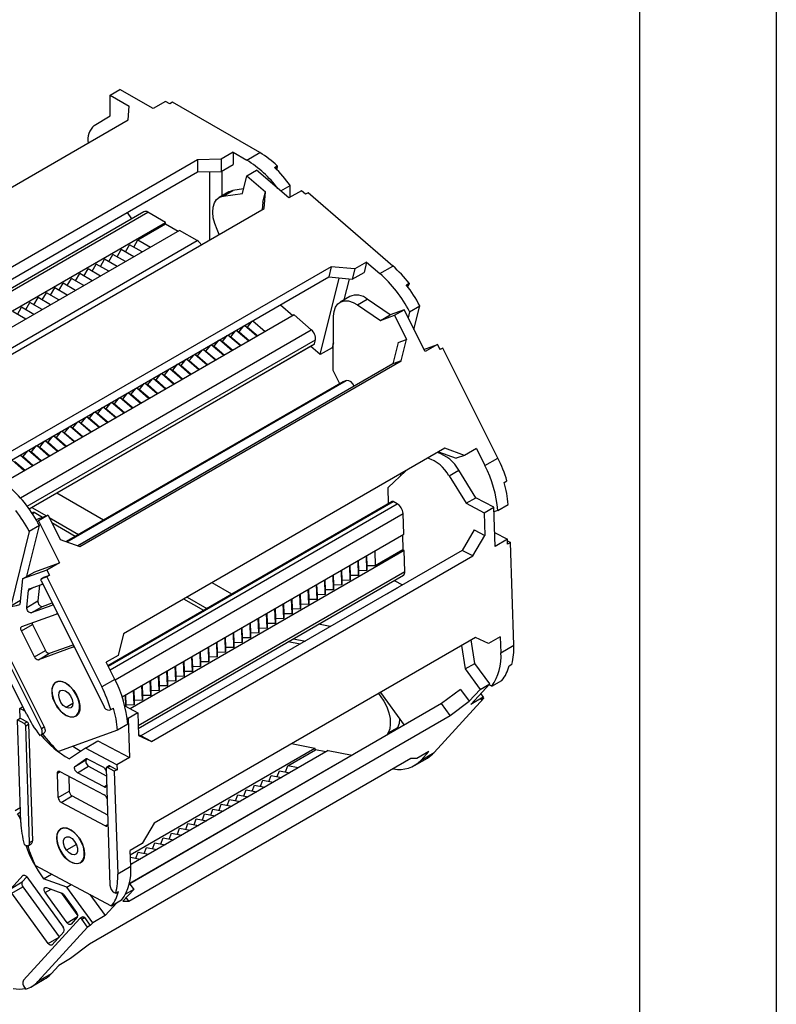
# Model space of a CAD drawing. Header units: millimetres. Extents: x 0 to 1537, y 0 to 1187.
# Tile 12 of 13: x 1344 to 1537, y 728 to 979. Entities that reach past the tile are written whole.
import ezdxf

# ---------------------------------------------------------------- set-up
doc = ezdxf.new("R2010")
doc.units = ezdxf.units.MM
doc.header["$LTSCALE"] = 5.5
doc.layers.add('TEXT', color=140, linetype='Continuous', lineweight=25)

msp = doc.modelspace()

# ---------------------------------------------------------------- linework, layer by layer
at = {"color": 7, "linetype": 'Continuous'}
msp.add_line((1536.71, 1187.46), (1536.71, 0.01), dxfattribs=at)
for p, q in [((1366.69, 959.63), (1369.16, 961.06)), ((1366.69, 959.63), (1371.57, 956.82)), ((1366.69, 954.33), (1366.69, 959.63)), ((1377.65, 956.17), (1369.16, 961.06)), ((1380.83, 958), (1377.65, 956.17)), ((1381.89, 957.39), (1380.83, 958)), ((1382.6, 957.8), (1381.89, 957.39)), ((1404.87, 944.94), (1382.6, 957.8)), ((1371.29, 953.31), (1371.57, 956.82)), ((1289.26, 905.96), (1371.29, 953.31)), ((1362.63, 951.83), (1366.69, 954.33)), ((1398.08, 945.02), (1395.04, 943.27)), ((1398.08, 945.02), (1401.55, 943.02)), ((1398.08, 945.02), (1398.08, 941.92)), ((1401.55, 943.02), (1404.87, 944.94)), ((1388.96, 943.1), (1306.94, 895.75)), ((1395.04, 943.27), (1388.96, 943.1)), ((1388.96, 943.1), (1388.96, 940)), ((1395.04, 943.27), (1395.04, 940.16)), ((1306.94, 892.65), (1388.96, 940)), ((1388.96, 940), (1395.04, 940.16)), ((1392.14, 922.71), (1392.14, 940.09)), ((1395.04, 940.16), (1398.08, 941.92)), ((1395.19, 940.24), (1395.19, 933.89)), ((1401.59, 939.05), (1404.06, 940.48)), ((1412.3, 933.36), (1404.06, 940.48)), ((1408.62, 941.17), (1409.33, 941.58)), ((1409.33, 941.14), (1408.9, 940.9)), ((1409.33, 941.58), (1409.33, 941.14)), ((1400.48, 934.54), (1401.59, 939.05)), ((1401.59, 939.05), (1406.32, 934.96)), ((1396.98, 934.93), (1394.51, 933.5)), ((1395.52, 933.84), (1397.99, 935.27)), ((1395.52, 933.84), (1400.48, 934.54)), ((1400.75, 935.66), (1397.99, 935.27)), ((1405.67, 932.32), (1406.32, 934.96)), ((1405.95, 930.68), (1406.32, 934.96)), ((1410.22, 935.15), (1412.65, 936.56)), ((1415.48, 935.19), (1412.3, 933.36)), ((1412.65, 933.56), (1412.65, 936.56)), ((1416.51, 934.3), (1415.48, 935.19)), ((1417.21, 934.71), (1416.51, 934.3)), ((1438.83, 916.01), (1417.21, 934.71)), ((1405.67, 932.32), (1405.51, 930.43)), ((1306.69, 889.56), (1376.31, 929.75)), ((1375.31, 929.85), (1306.75, 890.27)), ((1323.93, 883.33), (1405.95, 930.68)), ((1372.18, 928.04), (1371.11, 929.69)), ((1380.83, 927.14), (1376.31, 929.75)), ((1310.16, 886.34), (1380.83, 927.14)), ((1380.83, 926.73), (1380.83, 927.14)), ((1384.37, 925.1), (1315.98, 885.62)), ((1373.76, 922.65), (1380.83, 926.73)), ((1380.83, 926.73), (1384.01, 924.89)), ((1388.89, 922.48), (1384.37, 925.1)), ((1394.53, 924.09), (1393.96, 925.32)), ((1321.49, 883.58), (1388.89, 922.48)), ((1372.7, 920.81), (1373.76, 922.65)), ((1373.76, 922.65), (1376.94, 920.81)), ((1368.46, 918.36), (1369.52, 920.2)), ((1372.7, 918.36), (1369.52, 920.2)), ((1370.58, 919.59), (1371.64, 921.42)), ((1374.82, 919.59), (1371.64, 921.42)), ((1364.21, 915.91), (1365.27, 917.75)), ((1368.46, 915.91), (1365.27, 917.75)), ((1366.34, 917.14), (1367.4, 918.97)), ((1370.58, 917.14), (1367.4, 918.97)), ((1432.14, 917), (1429.1, 915.25)), ((1432.14, 917), (1431.49, 914.37)), ((1432.14, 917), (1435.5, 914.09)), ((1423.11, 915.84), (1341.08, 868.49)), ((1359.97, 913.46), (1361.03, 915.3)), ((1364.21, 913.46), (1361.03, 915.3)), ((1362.09, 914.69), (1363.15, 916.52)), ((1366.34, 914.69), (1363.15, 916.52)), ((1423.11, 915.84), (1422.46, 913.21)), ((1429.1, 915.25), (1423.11, 915.84)), ((1429.1, 915.25), (1428.45, 912.61)), ((1428.45, 912.61), (1431.49, 914.37)), ((1435.5, 914.09), (1438.83, 916.01)), ((1340.88, 866.11), (1422.46, 913.21)), ((1355.73, 911.01), (1356.79, 912.85)), ((1359.97, 911.01), (1356.79, 912.85)), ((1357.85, 912.24), (1358.91, 914.08)), ((1362.09, 912.24), (1358.91, 914.08)), ((1420.3, 893.41), (1425.12, 912.94)), ((1422.46, 913.21), (1428.45, 912.61)), ((1427.66, 912.69), (1426.35, 907.36)), ((1351.49, 908.56), (1352.55, 910.4)), ((1355.73, 908.56), (1352.55, 910.4)), ((1353.61, 909.79), (1354.67, 911.63)), ((1357.85, 909.79), (1354.67, 911.63)), ((1442.28, 911.19), (1442.98, 911.6)), ((1442.89, 911.23), (1442.45, 910.97)), ((1442.58, 910.8), (1442.61, 910.82)), ((1442.98, 911.6), (1442.89, 911.23)), ((1347.24, 906.12), (1348.3, 907.95)), ((1351.49, 906.12), (1348.3, 907.95)), ((1349.37, 907.34), (1350.43, 909.18)), ((1353.61, 907.34), (1350.43, 909.18)), ((1427.83, 908.21), (1425.35, 906.79)), ((1429.84, 906.08), (1432.31, 907.51)), ((1438.13, 903.57), (1432.31, 907.51)), ((1343, 903.67), (1344.06, 905.5)), ((1347.24, 903.67), (1344.06, 905.5)), ((1345.12, 904.89), (1346.18, 906.73)), ((1349.36, 904.89), (1346.18, 906.73)), ((1410.18, 906.12), (1413.35, 903.38)), ((1429.84, 906.08), (1435.66, 902.14)), ((1441.7, 904.86), (1438.13, 903.57)), ((1439.22, 903.43), (1441.7, 904.86)), ((1447.05, 894.17), (1441.7, 904.86)), ((1443.09, 904.36), (1442.72, 902.83)), ((1443.09, 904.36), (1445.71, 905.87)), ((1444.22, 899.83), (1445.71, 905.87)), ((1413.64, 903.54), (1339.6, 860.8)), ((1345.12, 902.44), (1341.94, 904.28)), ((1401.74, 900.43), (1402.95, 901.95)), ((1403.11, 902.04), (1406.28, 899.29)), ((1418.03, 899.74), (1413.64, 903.54)), ((1423.59, 889.35), (1423.69, 903.18)), ((1435.66, 902.14), (1438.13, 903.57)), ((1435.66, 902.14), (1439.22, 903.43)), ((1439.22, 903.43), (1442.3, 897.28)), ((1343.76, 856.87), (1418.03, 899.74)), ((1397.5, 897.98), (1398.7, 899.5)), ((1402.04, 896.84), (1398.86, 899.59)), ((1398.88, 899.6), (1399.62, 899.21)), ((1399.62, 899.21), (1400.83, 900.72)), ((1404.16, 898.07), (1400.99, 900.81)), ((1401, 900.82), (1401.74, 900.43)), ((1401.74, 900.43), (1404.34, 898.18)), ((1345.52, 854.72), (1419.06, 897.17)), ((1393.25, 895.53), (1394.46, 897.05)), ((1397.79, 894.39), (1394.62, 897.14)), ((1394.64, 897.15), (1395.37, 896.76)), ((1395.37, 896.76), (1396.58, 898.27)), ((1399.92, 895.62), (1396.74, 898.37)), ((1396.76, 898.37), (1397.5, 897.98)), ((1397.5, 897.98), (1400.1, 895.73)), ((1399.62, 899.21), (1402.22, 896.95)), ((1418.81, 896.13), (1419.06, 897.17)), ((1440.22, 896.53), (1442.3, 897.28)), ((1440.95, 891.79), (1442.3, 897.28)), ((1345.98, 854.09), (1418.81, 896.13)), ((1346.03, 854.03), (1418.71, 895.99)), ((1389.01, 893.08), (1390.22, 894.6)), ((1393.55, 891.95), (1390.38, 894.69)), ((1390.39, 894.7), (1391.13, 894.31)), ((1391.13, 894.31), (1392.34, 895.82)), ((1391.13, 894.31), (1393.74, 892.05)), ((1395.67, 893.17), (1392.5, 895.92)), ((1392.52, 895.92), (1393.25, 895.53)), ((1393.25, 895.53), (1395.86, 893.28)), ((1395.37, 896.76), (1397.98, 894.5)), ((1420.3, 893.41), (1417.87, 895.51)), ((1423.34, 895.16), (1420.3, 893.41)), ((1423.65, 896.4), (1423.34, 895.16)), ((1423.63, 894.91), (1423.34, 895.16)), ((1440.22, 896.53), (1438.87, 891.04)), ((1446.76, 894.75), (1450.24, 896.01)), ((1450.24, 896.01), (1447.05, 894.17)), ((1450.9, 894.67), (1450.24, 896.01)), ((1450.84, 894.8), (1451.61, 895.08)), ((1451.61, 895.08), (1450.9, 894.67)), ((1465.67, 867.01), (1451.61, 895.08)), ((1358.93, 844.44), (1440.95, 891.79)), ((1384.77, 890.63), (1385.98, 892.15)), ((1389.31, 889.5), (1386.14, 892.24)), ((1386.15, 892.25), (1386.89, 891.86)), ((1386.89, 891.86), (1388.1, 893.37)), ((1386.89, 891.86), (1389.5, 889.6)), ((1391.43, 890.72), (1388.26, 893.47)), ((1388.27, 893.48), (1389.01, 893.08)), ((1389.01, 893.08), (1391.62, 890.83)), ((1440.95, 891.79), (1438.87, 891.04)), ((1438.87, 891.04), (1358.45, 844.62)), ((1380.53, 888.18), (1381.73, 889.7)), ((1385.07, 887.05), (1381.89, 889.79)), ((1381.91, 889.8), (1382.65, 889.41)), ((1382.65, 889.41), (1383.86, 890.93)), ((1382.65, 889.41), (1385.25, 887.15)), ((1387.19, 888.27), (1384.01, 891.02)), ((1384.03, 891.03), (1384.77, 890.63)), ((1384.77, 890.63), (1387.37, 888.38)), ((1425.28, 885.99), (1423.59, 889.35)), ((1355.66, 845.62), (1426.96, 886.78)), ((1376.28, 885.74), (1377.49, 887.25)), ((1380.82, 884.6), (1377.65, 887.34)), ((1377.67, 887.35), (1378.4, 886.96)), ((1378.4, 886.96), (1379.61, 888.48)), ((1378.4, 886.96), (1381.01, 884.71)), ((1382.95, 885.82), (1379.77, 888.57)), ((1379.79, 888.58), (1380.53, 888.18)), ((1380.53, 888.18), (1383.13, 885.93)), ((1426.96, 886.78), (1426.13, 886.48)), ((1355.47, 845.69), (1426.13, 886.48)), ((1426.11, 886.47), (1355.47, 845.69)), ((1358.36, 844.65), (1428.95, 885.4)), ((1372.04, 883.29), (1373.25, 884.8)), ((1376.58, 882.15), (1373.41, 884.89)), ((1373.42, 884.9), (1374.16, 884.51)), ((1374.16, 884.51), (1375.37, 886.03)), ((1374.16, 884.51), (1376.77, 882.26)), ((1378.7, 883.37), (1375.53, 886.12)), ((1375.54, 886.13), (1376.28, 885.74)), ((1376.28, 885.74), (1378.89, 883.48)), ((1426.13, 886.48), (1426.11, 886.47)), ((1428.98, 885.33), (1428.95, 885.4)), ((1367.8, 880.84), (1369.01, 882.35)), ((1372.34, 879.7), (1369.17, 882.45)), ((1369.18, 882.45), (1369.92, 882.06)), ((1369.92, 882.06), (1371.13, 883.58)), ((1369.92, 882.06), (1372.52, 879.81)), ((1374.46, 880.92), (1371.29, 883.67)), ((1371.3, 883.68), (1372.04, 883.29)), ((1372.04, 883.29), (1374.65, 881.03)), ((1363.55, 878.39), (1364.76, 879.9)), ((1368.1, 877.25), (1364.92, 880)), ((1364.94, 880), (1365.68, 879.61)), ((1365.68, 879.61), (1366.88, 881.13)), ((1365.68, 879.61), (1368.28, 877.36)), ((1370.22, 878.48), (1367.04, 881.22)), ((1367.06, 881.23), (1367.8, 880.84)), ((1367.8, 880.84), (1370.4, 878.58)), ((1359.31, 875.94), (1360.52, 877.45)), ((1363.85, 874.8), (1360.68, 877.55)), ((1360.7, 877.56), (1361.43, 877.16)), ((1361.43, 877.16), (1362.64, 878.68)), ((1361.43, 877.16), (1364.04, 874.91)), ((1365.98, 876.03), (1362.8, 878.77)), ((1362.82, 878.78), (1363.55, 878.39)), ((1363.55, 878.39), (1366.16, 876.13)), ((1355.07, 873.49), (1356.28, 875.01)), ((1359.61, 872.35), (1356.44, 875.1)), ((1356.45, 875.11), (1357.19, 874.71)), ((1357.19, 874.71), (1358.4, 876.23)), ((1357.19, 874.71), (1359.8, 872.46)), ((1361.73, 873.58), (1358.56, 876.32)), ((1358.57, 876.33), (1359.31, 875.94)), ((1359.31, 875.94), (1361.92, 873.68)), ((1350.83, 871.04), (1352.04, 872.56)), ((1355.37, 869.9), (1352.2, 872.65)), ((1352.21, 872.66), (1352.95, 872.26)), ((1352.95, 872.26), (1354.16, 873.78)), ((1352.95, 872.26), (1355.55, 870.01)), ((1357.49, 871.13), (1354.32, 873.87)), ((1354.33, 873.88), (1355.07, 873.49)), ((1355.07, 873.49), (1357.68, 871.23)), ((1346.58, 868.59), (1347.79, 870.11)), ((1351.13, 867.45), (1347.95, 870.2)), ((1347.97, 870.21), (1348.71, 869.82)), ((1348.71, 869.82), (1349.91, 871.33)), ((1348.71, 869.82), (1351.31, 867.56)), ((1353.25, 868.68), (1350.07, 871.42)), ((1350.09, 871.43), (1350.83, 871.04)), ((1350.83, 871.04), (1353.43, 868.79)), ((1452.11, 869.52), (1370.08, 822.17)), ((1457.12, 867.7), (1452.11, 869.52)), ((1460.16, 869.46), (1457.12, 867.7)), ((1460.16, 869.46), (1462.34, 865.09)), ((1346.88, 865), (1343.71, 867.75)), ((1343.73, 867.76), (1344.46, 867.37)), ((1344.46, 867.37), (1345.67, 868.88)), ((1344.46, 867.37), (1347.07, 865.11)), ((1349, 866.23), (1345.83, 868.97)), ((1345.85, 868.98), (1346.58, 868.59)), ((1346.58, 868.59), (1349.19, 866.34)), ((1450.5, 868.59), (1455.03, 866.95)), ((1457.12, 867.7), (1455.03, 866.95)), ((1462.34, 865.09), (1465.67, 867.01)), ((1344.76, 863.78), (1341.59, 866.53)), ((1342.34, 866.14), (1344.95, 863.89)), ((1437.6, 859.52), (1442.13, 863.76)), ((1440.9, 862.61), (1440.73, 862.95)), ((1453.17, 862.48), (1455.64, 863.91)), ((1453.17, 862.48), (1457.52, 855.47)), ((1459.99, 856.9), (1455.64, 863.91)), ((1437.74, 855.37), (1437.6, 859.52)), ((1467.24, 860.8), (1467.95, 861.2)), ((1365.01, 851.2), (1353.06, 858.09)), ((1457.52, 855.47), (1459.99, 856.9)), ((1464.59, 854.45), (1459.99, 856.9)), ((1346.7, 854.42), (1350.44, 852.26)), ((1438.67, 855.91), (1366.13, 814.03)), ((1366.19, 813.91), (1438.91, 855.89)), ((1366.65, 813), (1439.97, 855.33)), ((1439.97, 855.33), (1438.91, 855.89)), ((1457.52, 855.47), (1462.11, 853.03)), ((1462.11, 853.03), (1464.59, 854.45)), ((1464.92, 844.47), (1464.59, 854.45)), ((1465.63, 853.65), (1468.25, 855.16)), ((1347.03, 853.13), (1346.76, 852.97)), ((1346.84, 852.85), (1347.28, 853.1)), ((1349.39, 851.88), (1347.28, 853.1)), ((1347.8, 851.31), (1350.84, 852.41)), ((1350.84, 852.41), (1348.36, 850.98)), ((1350.84, 852.41), (1353.91, 846.26)), ((1351.1, 851.88), (1358.64, 847.52)), ((1367.92, 810.47), (1441.43, 852.91)), ((1441.61, 847.59), (1441.43, 852.91)), ((1462.11, 853.03), (1462.3, 847.29)), ((1465.63, 853.65), (1464.63, 853.29)), ((1345.42, 836.84), (1348.62, 849.82)), ((1348.62, 849.82), (1346.01, 848.31)), ((1348.05, 850.87), (1348.36, 850.98)), ((1348.36, 850.98), (1353.72, 840.29)), ((1357.79, 847.03), (1351.79, 850.5)), ((1346.01, 848.31), (1341.31, 829.26)), ((1369.74, 806.09), (1441.61, 847.59)), ((1441.27, 847.39), (1441.4, 843.62)), ((1459.62, 848.71), (1456.55, 843.47)), ((1459.24, 842.04), (1462.3, 847.29)), ((1459.62, 848.71), (1462.3, 847.29)), ((1464.8, 848.06), (1468.1, 846.31)), ((1353.91, 846.26), (1358.93, 844.44)), ((1468.1, 846.31), (1464.92, 844.47)), ((1468.14, 845.06), (1468.1, 846.31)), ((1468.12, 845.86), (1468.85, 845.47)), ((1468.85, 845.47), (1468.14, 845.06)), ((1469.73, 819.26), (1468.85, 845.47)), ((1441.75, 843.43), (1371.78, 803.03)), ((1456.55, 843.47), (1374.53, 796.11)), ((1377.21, 794.69), (1459.24, 842.04)), ((1432.21, 838.31), (1432.08, 842.08)), ((1432.12, 842.11), (1432.21, 839.48)), ((1434.2, 843.31), (1434.33, 839.53)), ((1441.4, 843.62), (1434.33, 839.53)), ((1441.75, 843.43), (1441.4, 843.62)), ((1441.93, 838.1), (1441.75, 843.43)), ((1459.24, 842.04), (1456.55, 843.47)), ((1347.46, 838.02), (1353.72, 840.29)), ((1353.72, 840.29), (1350.53, 838.45)), ((1427.96, 835.86), (1427.84, 839.63)), ((1427.88, 839.66), (1427.96, 837.04)), ((1430.08, 837.08), (1429.96, 840.86)), ((1430, 840.88), (1430.08, 838.26)), ((1434.33, 839.53), (1432.21, 839.48)), ((1432.21, 839.48), (1432.21, 838.31)), ((1350.53, 838.45), (1344.28, 836.18)), ((1344.28, 836.18), (1347.46, 838.02)), ((1349.8, 836.6), (1349.1, 836.19)), ((1350.5, 836.7), (1349.12, 836.21)), ((1349.12, 836.21), (1349.83, 836.62)), ((1349.8, 836.6), (1349.83, 836.62)), ((1349.83, 836.62), (1351.2, 837.11)), ((1351.2, 837.11), (1350.5, 836.7)), ((1350.5, 836.7), (1364.55, 808.64)), ((1350.53, 838.45), (1351.2, 837.11)), ((1373.83, 798.79), (1441.93, 838.1)), ((1373.86, 798.06), (1441.52, 837.12)), ((1423.72, 833.41), (1423.59, 837.19)), ((1423.63, 837.21), (1423.72, 834.59)), ((1425.84, 834.64), (1425.72, 838.41)), ((1425.75, 838.43), (1425.84, 835.81)), ((1430.08, 837.08), (1427.96, 837.04)), ((1427.96, 837.04), (1427.96, 835.86)), ((1432.21, 838.31), (1430.08, 838.26)), ((1430.08, 838.26), (1430.08, 837.08)), ((1344.28, 836.18), (1343.67, 829.66)), ((1345.81, 833.27), (1347.24, 834.1)), ((1346.07, 833.67), (1349.13, 834.78)), ((1348.61, 834.59), (1348.23, 830.55)), ((1349.07, 835.66), (1365.05, 803.76)), ((1397.76, 832.29), (1392.69, 835.22)), ((1419.48, 830.96), (1419.35, 834.74)), ((1419.39, 834.76), (1419.48, 832.14)), ((1421.6, 832.19), (1421.47, 835.96)), ((1421.51, 835.98), (1421.6, 833.36)), ((1425.84, 834.64), (1423.72, 834.59)), ((1423.72, 834.59), (1423.72, 833.41)), ((1427.96, 835.86), (1425.84, 835.81)), ((1425.84, 835.81), (1425.84, 834.64)), ((1439.21, 835.79), (1441.31, 834.67)), ((1345.4, 828.91), (1345.81, 833.27)), ((1386.32, 831.54), (1391.39, 828.62)), ((1415.23, 828.51), (1415.11, 832.29)), ((1415.15, 832.31), (1415.24, 829.69)), ((1417.36, 829.74), (1417.23, 833.51)), ((1417.27, 833.53), (1417.36, 830.91)), ((1421.6, 832.19), (1419.48, 832.14)), ((1419.48, 832.14), (1419.48, 830.96)), ((1423.72, 833.41), (1421.6, 833.36)), ((1421.6, 833.36), (1421.6, 832.19)), ((1437.51, 832.48), (1439.99, 833.91)), ((1437.51, 832.48), (1437.51, 832.48)), ((1437.51, 832.48), (1437.52, 832.48)), ((1439.99, 833.91), (1439.99, 833.91)), ((1345.35, 801.69), (1331.3, 829.75)), ((1349.14, 798), (1333.17, 829.9)), ((1333.87, 830.31), (1349.85, 798.41)), ((1343.76, 830.68), (1341.31, 829.26)), ((1345.4, 828.91), (1348.23, 830.55)), ((1351.81, 829.44), (1346.55, 827.53)), ((1346.55, 827.53), (1349.38, 829.17)), ((1349.38, 829.17), (1351.87, 830.07)), ((1351.81, 829.44), (1351.91, 829.5)), ((1390.55, 828.13), (1385.48, 831.05)), ((1410.99, 826.06), (1410.87, 829.84)), ((1410.91, 829.86), (1410.99, 827.24)), ((1413.11, 827.29), (1412.99, 831.06)), ((1413.03, 831.09), (1413.11, 828.46)), ((1415.24, 829.69), (1415.23, 828.51)), ((1417.36, 829.74), (1415.24, 829.69)), ((1419.48, 830.96), (1417.36, 830.91)), ((1417.36, 830.91), (1417.36, 829.74)), ((1344.15, 824.03), (1352.92, 827.21)), ((1406.75, 823.61), (1406.62, 827.39)), ((1406.66, 827.41), (1406.75, 824.79)), ((1408.87, 824.84), (1408.74, 828.61)), ((1408.78, 828.64), (1408.87, 826.01)), ((1413.11, 827.29), (1410.99, 827.24)), ((1410.99, 827.24), (1410.99, 826.06)), ((1415.23, 828.51), (1413.11, 828.46)), ((1413.11, 828.46), (1413.11, 827.29)), ((1344.04, 822.94), (1346.87, 824.57)), ((1346.87, 824.57), (1350.22, 817.89)), ((1402.51, 821.16), (1402.38, 824.94)), ((1402.42, 824.96), (1402.51, 822.34)), ((1404.63, 822.39), (1404.5, 826.16)), ((1404.54, 826.19), (1404.63, 823.56)), ((1408.87, 824.84), (1406.75, 824.79)), ((1406.75, 824.79), (1406.75, 823.61)), ((1410.99, 826.06), (1408.87, 826.01)), ((1408.87, 826.01), (1408.87, 824.84)), ((1422.86, 824.02), (1419.82, 824.6)), ((1347.39, 816.26), (1344.04, 822.94)), ((1370.08, 822.17), (1368.73, 816.68)), ((1398.26, 818.72), (1398.14, 822.49)), ((1398.18, 822.51), (1398.26, 819.89)), ((1400.39, 819.94), (1400.26, 823.71)), ((1400.3, 823.74), (1400.39, 821.12)), ((1404.63, 822.39), (1402.51, 822.34)), ((1402.51, 822.34), (1402.51, 821.16)), ((1406.75, 823.61), (1404.63, 823.56)), ((1404.63, 823.56), (1404.63, 822.39)), ((1466.27, 821.42), (1463.23, 819.67)), ((1466.27, 821.42), (1466.4, 817.34)), ((1351.21, 817.2), (1357.23, 819.38)), ((1459.93, 821.24), (1377.91, 773.89)), ((1394.02, 816.27), (1393.9, 820.04)), ((1393.93, 820.06), (1394.02, 817.44)), ((1396.14, 817.49), (1396.02, 821.27)), ((1396.06, 821.29), (1396.14, 818.67)), ((1400.39, 819.94), (1398.26, 819.89)), ((1398.26, 819.89), (1398.26, 818.72)), ((1402.51, 821.16), (1400.39, 821.12)), ((1400.39, 821.12), (1400.39, 819.94)), ((1415.15, 819.57), (1412.11, 820.15)), ((1413.45, 820.92), (1416.5, 820.34)), ((1456.37, 819.19), (1457.31, 813.2)), ((1459.79, 814.63), (1458.85, 820.61)), ((1463.23, 819.67), (1459.93, 821.24)), ((1466.4, 817.34), (1469.73, 819.26)), ((1347.39, 816.26), (1350.22, 817.89)), ((1357.16, 818.74), (1348.38, 815.57)), ((1348.38, 815.57), (1351.21, 817.2)), ((1357.16, 818.74), (1357.26, 818.8)), ((1368.73, 816.68), (1365.69, 814.92)), ((1387.57, 816.39), (1387.66, 813.77)), ((1389.78, 813.82), (1389.65, 817.59)), ((1389.69, 817.61), (1389.78, 814.99)), ((1391.9, 815.04), (1391.77, 818.82)), ((1391.81, 818.84), (1391.9, 816.22)), ((1396.14, 817.49), (1394.02, 817.44)), ((1394.02, 817.44), (1394.02, 816.27)), ((1398.26, 818.72), (1396.14, 818.67)), ((1396.14, 818.67), (1396.14, 817.49)), ((1367.87, 810.55), (1365.69, 814.92)), ((1383.41, 810.14), (1383.29, 813.92)), ((1383.33, 813.94), (1383.42, 811.32)), ((1385.54, 811.37), (1385.41, 815.14)), ((1385.45, 815.17), (1385.54, 812.54)), ((1387.66, 812.59), (1387.53, 816.37)), ((1391.9, 815.04), (1389.78, 814.99)), ((1389.78, 814.99), (1389.78, 813.82)), ((1394.02, 816.27), (1391.9, 816.22)), ((1391.9, 816.22), (1391.9, 815.04)), ((1457.31, 813.2), (1459.79, 814.63)), ((1463.57, 809.43), (1459.79, 814.63)), ((1468.51, 813.98), (1469.22, 814.39)), ((1379.17, 807.69), (1379.05, 811.47)), ((1379.09, 811.49), (1379.17, 808.87)), ((1381.29, 808.92), (1381.17, 812.69)), ((1381.21, 812.72), (1381.29, 810.09)), ((1385.54, 811.37), (1383.42, 811.32)), ((1387.66, 812.59), (1385.54, 812.54)), ((1385.54, 812.54), (1385.54, 811.37)), ((1389.78, 813.82), (1387.66, 813.77)), ((1387.66, 813.77), (1387.66, 812.59)), ((1457.31, 813.2), (1461.09, 808)), ((1352.99, 809.91), (1352.85, 809.83)), ((1355.21, 809.66), (1355.24, 809.68)), ((1367.87, 810.55), (1364.55, 808.64)), ((1374.93, 805.24), (1374.8, 809.02)), ((1374.84, 809.04), (1374.93, 806.42)), ((1377.05, 806.47), (1376.92, 810.24)), ((1376.96, 810.27), (1377.05, 807.65)), ((1381.29, 808.92), (1379.17, 808.87)), ((1379.17, 808.87), (1379.17, 807.69)), ((1383.41, 810.14), (1381.29, 810.09)), ((1381.29, 810.09), (1381.29, 808.92)), ((1383.42, 811.32), (1383.41, 810.14)), ((1458.75, 804.15), (1463.57, 809.43)), ((1461.09, 808), (1463.57, 809.43)), ((1464.07, 808.78), (1463.33, 809.17)), ((1464.07, 808.78), (1466.69, 810.29)), ((1370.66, 803.63), (1370.56, 806.57)), ((1370.6, 806.59), (1370.69, 803.97)), ((1372.81, 804.02), (1372.68, 807.79)), ((1372.72, 807.82), (1372.81, 805.2)), ((1377.05, 806.47), (1374.93, 806.42)), ((1374.93, 806.42), (1374.93, 805.24)), ((1379.17, 807.69), (1377.05, 807.65)), ((1377.05, 807.65), (1377.05, 806.47)), ((1435.67, 807.23), (1441.75, 798.86)), ((1456.11, 808.01), (1451.28, 804.36)), ((1456.11, 808.01), (1458.32, 804.97)), ((1461.09, 808), (1458.32, 804.97)), ((1461.26, 806.9), (1461.93, 805.99)), ((1352.62, 804.47), (1352.61, 804.47)), ((1357.15, 804.38), (1355.42, 803.38)), ((1372.81, 804.02), (1370.69, 803.97)), ((1370.69, 803.97), (1370.69, 803.62)), ((1451.28, 804.36), (1371.67, 758.4)), ((1374.93, 805.24), (1372.81, 805.2)), ((1372.81, 805.2), (1372.81, 804.02)), ((1449.38, 791.88), (1462.03, 805.74)), ((1453.49, 801.33), (1451.28, 804.36)), ((1453.49, 801.33), (1458.32, 804.97)), ((1461.93, 805.99), (1458.75, 804.15)), ((1461.33, 805.33), (1461.93, 805.99)), ((1462.03, 805.74), (1461.33, 805.33)), ((1461.89, 805.94), (1462.03, 805.74)), ((1343.63, 803.15), (1344.4, 803.6)), ((1343.71, 800.66), (1343.63, 803.15)), ((1344.34, 802.78), (1343.63, 803.15)), ((1344.34, 802.78), (1344.7, 802.99)), ((1357.85, 801.17), (1358.35, 801.46)), ((1366.54, 802.72), (1366.83, 802.83)), ((1366.83, 802.83), (1367.54, 803.24)), ((1370.42, 803.76), (1373.72, 802)), ((1373.72, 802), (1371.25, 800.57)), ((1371.47, 753.97), (1453.49, 801.33)), ((1373.72, 802), (1373.92, 796.26)), ((1343.01, 800.25), (1343.71, 800.66)), ((1344.77, 799.31), (1343.01, 800.25)), ((1343.88, 774.04), (1343.01, 800.25)), ((1343.71, 800.66), (1345.48, 799.72)), ((1344.77, 799.31), (1345.48, 799.72)), ((1345.14, 798.71), (1345.85, 799.11)), ((1345.85, 799.11), (1346.84, 769.33)), ((1371.16, 799.11), (1368.55, 797.6)), ((1371.01, 800.7), (1371.25, 800.57)), ((1371.25, 800.57), (1371.58, 790.59)), ((1346.13, 768.92), (1345.14, 798.71)), ((1348.69, 796.26), (1348.99, 796.37)), ((1349.07, 796.41), (1349.77, 796.82)), ((1349.14, 798), (1349.85, 798.41)), ((1368.55, 797.6), (1353.48, 792.15)), ((1374.53, 796.11), (1373.91, 796.41)), ((1437.64, 796.88), (1437.33, 796.31)), ((1437.64, 796.88), (1440.12, 798.31)), ((1439.81, 797.74), (1440.12, 798.31)), ((1360.35, 793.04), (1363.53, 794.87)), ((1363.53, 794.87), (1371.58, 790.59)), ((1373.92, 796.26), (1377.21, 794.69)), ((1377.21, 794.69), (1374.53, 796.11)), ((1413, 794.15), (1418.96, 793.01)), ((1360.35, 793.04), (1356.28, 790.3)), ((1368.4, 788.75), (1360.35, 793.04)), ((1371.83, 765.8), (1418.96, 793.01)), ((1422.31, 792.37), (1371.92, 763.28)), ((1412, 788.47), (1419.07, 792.56)), ((1419.07, 792.56), (1418.96, 793.01)), ((1421.75, 792.04), (1419.07, 792.56)), ((1422.31, 792.37), (1428.47, 791.19)), ((1448.02, 792.11), (1444.98, 790.36)), ((1448.02, 792.11), (1446.05, 789.96)), ((1446.05, 789.96), (1449.38, 791.88)), ((1357.8, 788.43), (1360.51, 790.26)), ((1357.8, 788.43), (1360.63, 790.07)), ((1360.51, 790.26), (1360.55, 790.28)), ((1360.93, 790.27), (1360.63, 790.07)), ((1361, 790.23), (1364.95, 788.14)), ((1443.45, 790.33), (1361.42, 742.97)), ((1371.58, 790.59), (1368.4, 788.75)), ((1425.17, 789.38), (1371.62, 758.47)), ((1425.42, 789.44), (1425.17, 789.38)), ((1425.19, 789.3), (1425.17, 789.38)), ((1444.98, 790.36), (1443.45, 790.33)), ((1444.33, 788.57), (1447.66, 790.49)), ((1353.2, 786.62), (1353.94, 787.05)), ((1353.41, 780.38), (1353.2, 786.62)), ((1353.88, 787.08), (1365.19, 781.06)), ((1358.34, 786.75), (1361.17, 788.38)), ((1365.12, 783.14), (1358.34, 786.75)), ((1361.17, 788.38), (1365.69, 785.98)), ((1365.63, 787.81), (1366.62, 758.02)), ((1366.44, 788.46), (1365.73, 788.05)), ((1365.97, 788.04), (1366.68, 788.44)), ((1367.73, 787.1), (1365.97, 788.04)), ((1366.68, 788.44), (1368.44, 787.5)), ((1368.44, 787.5), (1367.73, 787.1)), ((1367.73, 787.1), (1368.61, 760.89)), ((1368.4, 788.75), (1368.44, 787.5)), ((1409.32, 785.73), (1409.88, 787.25)), ((1409.88, 787.25), (1412.56, 786.74)), ((1411.44, 786.95), (1412, 788.47)), ((1414.68, 787.96), (1412, 788.47)), ((1439.04, 787.69), (1438.99, 787.75)), ((1356.11, 785.89), (1356.24, 782.01)), ((1405.08, 783.28), (1405.64, 784.8)), ((1405.64, 784.8), (1408.32, 784.29)), ((1407.2, 784.5), (1407.76, 786.03)), ((1407.76, 786.03), (1410.44, 785.51)), ((1353.41, 780.38), (1356.24, 782.01)), ((1365.12, 783.14), (1365.77, 783.52)), ((1400.83, 780.83), (1401.39, 782.35)), ((1401.39, 782.35), (1404.08, 781.84)), ((1402.96, 782.05), (1403.52, 783.58)), ((1403.52, 783.58), (1406.2, 783.06)), ((1354.15, 779.17), (1356.97, 780.81)), ((1365.45, 773.16), (1354.15, 779.17)), ((1356.97, 780.81), (1366.02, 775.99)), ((1396.59, 778.38), (1397.15, 779.9)), ((1397.15, 779.9), (1399.83, 779.39)), ((1398.71, 779.6), (1399.27, 781.13)), ((1399.27, 781.13), (1401.95, 780.62)), ((1342.46, 777.09), (1343.75, 777.83)), ((1343.05, 776.29), (1343.79, 776.72)), ((1390.23, 774.71), (1390.79, 776.23)), ((1390.79, 776.23), (1393.47, 775.72)), ((1392.35, 775.93), (1392.91, 777.45)), ((1392.91, 777.45), (1395.59, 776.94)), ((1394.47, 777.15), (1395.03, 778.68)), ((1395.03, 778.68), (1397.71, 778.17)), ((1377.91, 773.89), (1374.84, 768.64)), ((1385.99, 772.26), (1386.55, 773.78)), ((1386.55, 773.78), (1389.23, 773.27)), ((1388.11, 773.48), (1388.67, 775)), ((1388.67, 775), (1391.35, 774.49)), ((1365.45, 773.16), (1366.11, 773.54)), ((1381.74, 769.81), (1382.3, 771.33)), ((1382.3, 771.33), (1384.98, 770.82)), ((1383.86, 771.03), (1384.42, 772.55)), ((1384.42, 772.55), (1387.1, 772.04)), ((1346.13, 768.92), (1346.84, 769.33)), ((1353.04, 769.97), (1353.03, 769.96)), ((1358.58, 770.31), (1358.6, 770.32)), ((1377.5, 767.36), (1378.06, 768.88)), ((1378.06, 768.88), (1380.74, 768.37)), ((1379.62, 768.58), (1380.18, 770.11)), ((1380.18, 770.11), (1382.86, 769.59)), ((1344.74, 768.44), (1345.11, 768.24)), ((1345.82, 768.19), (1346.53, 768.6)), ((1358.06, 768.43), (1355.55, 766.99)), ((1374.84, 768.64), (1371.8, 766.88)), ((1371.93, 762.81), (1371.8, 766.88)), ((1373.26, 764.91), (1373.82, 766.43)), ((1373.82, 766.43), (1376.5, 765.92)), ((1375.38, 766.13), (1375.94, 767.66)), ((1375.94, 767.66), (1378.62, 767.14)), ((1359.07, 763.78), (1359.57, 764.07)), ((1371.85, 765.18), (1374.38, 764.7)), ((1366.99, 752.73), (1347.58, 763.05)), ((1371.93, 762.81), (1368.61, 760.89)), ((1371.91, 763.54), (1372.26, 763.47)), ((1341.39, 757.23), (1344.4, 760.53)), ((1341.39, 757.23), (1344.22, 758.86)), ((1345.4, 760.15), (1344.22, 758.86)), ((1344.4, 760.53), (1344.58, 760.63)), ((1345.39, 760.17), (1354.7, 747.37)), ((1349.7, 759.7), (1351.7, 760.86)), ((1355.59, 757.55), (1349.7, 759.7)), ((1341.57, 755.99), (1344.4, 757.62)), ((1344.4, 757.62), (1353.7, 744.84)), ((1350.12, 756.14), (1351.63, 757.01)), ((1355.7, 748.47), (1350.12, 756.14)), ((1350.4, 757.45), (1354.33, 756.01)), ((1355.59, 757.55), (1356.71, 758.2)), ((1362.23, 748.43), (1355.59, 757.55)), ((1367.72, 756.21), (1368.1, 756.01)), ((1368.1, 756.01), (1368.81, 756.42)), ((1372.71, 756.98), (1369.93, 753.94)), ((1372.71, 756.98), (1370.59, 755.75)), ((1371.57, 758.53), (1372.71, 756.98)), ((1350.88, 743.19), (1341.57, 755.99)), ((1354.19, 756.07), (1358.42, 750.26)), ((1354.86, 755.58), (1358.11, 751.11)), ((1361.49, 755.65), (1365.41, 750.27)), ((1369.61, 754.24), (1366.99, 752.73)), ((1369.93, 753.94), (1371.47, 753.97)), ((1371.47, 753.97), (1370.8, 754.89)), ((1368.4, 753.55), (1365.41, 750.27)), ((1358.97, 749.54), (1344.59, 733.79)), ((1355.7, 748.47), (1358.38, 750.02)), ((1358.29, 749.87), (1356.69, 748.11)), ((1359.72, 749.98), (1359.01, 749.58)), ((1359.46, 749.36), (1360.17, 749.77)), ((1360.92, 747.36), (1359.46, 749.36)), ((1360.17, 749.77), (1361.62, 747.77)), ((1365.41, 750.27), (1362.23, 748.43)), ((1360.92, 747.36), (1348.26, 733.5)), ((1354.88, 746.13), (1351.86, 742.83)), ((1361.62, 747.77), (1360.92, 747.36)), ((1362.23, 748.43), (1361.62, 747.77)), ((1350.88, 743.19), (1353.66, 744.79)), ((1361.42, 742.97), (1356.59, 739.33)), ((1356.59, 739.33), (1353.55, 737.58)), ((1351.59, 735.42), (1353.55, 737.58)), ((1346.54, 732.11), (1349.86, 734.03)), ((1351.59, 735.42), (1348.26, 733.5)), ((1344.86, 731.93), (1345.17, 731.5))]:
    msp.add_line(p, q)
at = {"flags": 128}
for points in [[(1397.99, 935.27), (1397.07, 934.97), (1396.98, 934.93)], [(1393.96, 925.32), (1393.37, 926.82), (1392.99, 928.31), (1392.85, 929.72), (1392.95, 931), (1393.29, 932.1), (1393.84, 932.96), (1394.6, 933.55), (1395.52, 933.84)], [(1423.69, 903.18), (1423.82, 904.44), (1424.19, 905.51), (1424.77, 906.33), (1425.54, 906.89), (1426.48, 907.14), (1427.54, 907.09), (1428.68, 906.73), (1429.84, 906.08)], [(1349.12, 836.21), (1349.08, 836.18), (1349.04, 836.14), (1349.01, 836.08), (1349, 836.01), (1349, 835.93), (1349.01, 835.84), (1349.03, 835.75), (1349.07, 835.66)], [(1348.23, 830.55), (1348.24, 830.3), (1348.31, 830.04), (1348.43, 829.77), (1348.59, 829.53), (1348.79, 829.34), (1349, 829.21), (1349.2, 829.15), (1349.38, 829.17)], [(1346.55, 827.53), (1346.37, 827.51), (1346.17, 827.57), (1345.96, 827.71), (1345.77, 827.9), (1345.6, 828.14), (1345.48, 828.4), (1345.41, 828.67), (1345.4, 828.91)], [(1344.04, 822.94), (1343.97, 823.12), (1343.91, 823.3), (1343.89, 823.47), (1343.89, 823.63), (1343.92, 823.77), (1343.97, 823.89), (1344.05, 823.98), (1344.15, 824.03)], [(1355.21, 809.66), (1354.22, 810.02), (1353.32, 810.02), (1352.59, 809.64), (1352.08, 808.94), (1351.83, 807.95), (1351.87, 806.77), (1352.19, 805.48), (1352.77, 804.2), (1353.56, 803.02), (1354.49, 802.04), (1355.49, 801.34)], [(1352.61, 804.47), (1352.09, 805.78), (1351.84, 807.06), (1351.87, 808.21), (1352.18, 809.15), (1352.76, 809.78), (1353.55, 810.07), (1354.49, 809.98), (1355.5, 809.53), (1356.5, 808.75), (1357.41, 807.7), (1358.15, 806.47)], [(1355.49, 801.34), (1356.48, 800.98), (1357.38, 800.98), (1358.11, 801.36), (1358.62, 802.06), (1358.87, 803.05), (1358.83, 804.23), (1358.5, 805.52), (1357.93, 806.8), (1357.14, 807.98), (1356.21, 808.96), (1355.21, 809.66)], [(1358.15, 806.47), (1358.68, 805.16), (1358.93, 803.88), (1358.9, 802.73), (1358.58, 801.79), (1358.01, 801.16), (1357.22, 800.87), (1356.28, 800.96), (1355.27, 801.41), (1354.27, 802.19), (1353.36, 803.24), (1352.61, 804.47)], [(1355.42, 803.38), (1354.72, 803.91), (1354.12, 804.68), (1353.71, 805.57), (1353.55, 806.46), (1353.66, 807.2), (1354.02, 807.68), (1354.59, 807.83), (1355.28, 807.62)], [(1355.28, 807.62), (1355.97, 807.09), (1356.57, 806.32), (1356.99, 805.43), (1357.15, 804.54), (1357.04, 803.8), (1356.67, 803.32), (1356.1, 803.17), (1355.42, 803.38)], [(1435.15, 806.93), (1435.61, 806.35), (1436.52, 804.99), (1437.26, 803.52), (1437.8, 802.02), (1438.11, 800.54), (1438.19, 799.16), (1438.03, 797.92), (1437.64, 796.88)], [(1440.12, 798.31), (1440.51, 799.35), (1440.66, 800.37)], [(1348.99, 796.37), (1349.13, 796.45), (1349.25, 796.59), (1349.33, 796.76), (1349.37, 796.97), (1349.37, 797.21), (1349.33, 797.47), (1349.25, 797.74), (1349.14, 798)], [(1349.85, 798.41), (1349.96, 798.15), (1350.04, 797.88), (1350.08, 797.62), (1350.08, 797.38), (1350.04, 797.17), (1349.96, 796.99), (1349.84, 796.86), (1349.77, 796.82)], [(1357.19, 793.49), (1358.07, 792.91), (1359.21, 792.27)], [(1360.63, 790.07), (1360.51, 789.93), (1360.45, 789.74), (1360.44, 789.5), (1360.5, 789.24), (1360.62, 788.97), (1360.78, 788.73), (1360.97, 788.52), (1361.17, 788.38)], [(1353.2, 786.62), (1353.21, 786.78), (1353.25, 786.91), (1353.31, 787.02), (1353.39, 787.1), (1353.49, 787.15), (1353.61, 787.16), (1353.74, 787.13), (1353.88, 787.08)], [(1358.34, 786.75), (1358.14, 786.89), (1357.95, 787.1), (1357.79, 787.34), (1357.67, 787.61), (1357.62, 787.87), (1357.62, 788.11), (1357.68, 788.3), (1357.8, 788.43)], [(1365.97, 788.04), (1365.9, 788.06), (1365.83, 788.08), (1365.77, 788.07), (1365.72, 788.05), (1365.68, 788.01), (1365.65, 787.95), (1365.63, 787.88), (1365.63, 787.81)], [(1353.03, 769.96), (1353.14, 771.07), (1353.52, 771.93), (1354.16, 772.48), (1354.99, 772.67), (1355.95, 772.49), (1356.97, 771.95), (1357.95, 771.1), (1358.83, 770), (1359.52, 768.74), (1359.98, 767.43), (1360.17, 766.16)], [(1358.58, 770.31), (1357.68, 771.35), (1356.69, 772.12), (1355.69, 772.57), (1354.76, 772.66), (1353.98, 772.38), (1353.41, 771.75), (1353.09, 770.83), (1353.06, 769.69), (1353.31, 768.42), (1353.83, 767.12), (1354.57, 765.91)], [(1345.11, 768.24), (1345.32, 768.15), (1345.52, 768.12), (1345.7, 768.14), (1345.85, 768.21), (1345.98, 768.32), (1346.07, 768.49), (1346.12, 768.69), (1346.13, 768.92)], [(1360.17, 766.16), (1360.06, 765.06), (1359.68, 764.19), (1359.04, 763.64), (1358.21, 763.45), (1357.24, 763.63), (1356.23, 764.17), (1355.24, 765.03), (1354.37, 766.13), (1353.67, 767.39), (1353.21, 768.7), (1353.03, 769.96)], [(1354.57, 765.91), (1355.47, 764.87), (1356.46, 764.1), (1357.46, 763.65), (1358.39, 763.56), (1359.17, 763.84), (1359.74, 764.46), (1360.06, 765.38), (1360.09, 766.53), (1359.84, 767.8), (1359.32, 769.09), (1358.58, 770.31)], [(1355.55, 766.99), (1355.06, 767.85), (1354.8, 768.76), (1354.81, 769.56), (1355.09, 770.15), (1355.6, 770.42), (1356.25, 770.34), (1356.95, 769.93), (1357.6, 769.23)], [(1357.6, 769.23), (1358.09, 768.36), (1358.35, 767.46), (1358.34, 766.65), (1358.06, 766.07), (1357.55, 765.79), (1356.9, 765.87), (1356.2, 766.29), (1355.55, 766.99)], [(1344.4, 760.53), (1344.49, 760.6), (1344.6, 760.64), (1344.73, 760.64), (1344.86, 760.61), (1345, 760.54), (1345.13, 760.44), (1345.27, 760.32), (1345.39, 760.17)], [(1350.12, 756.14), (1349.97, 756.39), (1349.87, 756.66), (1349.82, 756.92), (1349.83, 757.15), (1349.91, 757.33), (1350.03, 757.45), (1350.2, 757.49), (1350.4, 757.45)], [(1359.46, 749.36), (1359.4, 749.44), (1359.34, 749.5), (1359.27, 749.55), (1359.2, 749.58), (1359.13, 749.6), (1359.07, 749.6), (1359.02, 749.58), (1358.97, 749.54)], [(1359.72, 749.98), (1359.72, 749.99), (1359.78, 750), (1359.84, 750.01), (1359.91, 749.99), (1359.97, 749.96), (1360.04, 749.91), (1360.11, 749.84), (1360.17, 749.77)], [(1356.69, 748.11), (1356.6, 748.04), (1356.49, 748), (1356.36, 748), (1356.23, 748.03), (1356.09, 748.1), (1355.96, 748.2), (1355.82, 748.32), (1355.7, 748.47)], [(1351.86, 742.83), (1351.77, 742.76), (1351.67, 742.72), (1351.54, 742.72), (1351.41, 742.75), (1351.27, 742.82), (1351.13, 742.92), (1351, 743.04), (1350.88, 743.19)]]:
    msp.add_lwpolyline(points, dxfattribs=at)
for centre, radius, start, end in [((1365.56, 948.31), 4.57, 129.8396, 191.3902), ((1392.55, 923.97), 24.32, 46.3765, 59.5525), ((1386.98, 919.07), 28.03, 36.6234, 58.6867), ((1386.27, 917.57), 32.5, 35.7436, 46.5583), ((1408.42, 941.1), 0.909, 327.9735, 2.6266), ((1375.72, 928.93), 1.01, 54.3824, 114.3071), ((1387.34, 920.01), 2.92, 28.7824, 57.8693), ((1418.35, 892.55), 31.14, 37.7208, 48.8913), ((1413.11, 888.81), 33.78, 27.4111, 48.4666), ((1413.89, 889.13), 35.95, 27.7498, 37.8591), ((1442.28, 911.35), 0.619, 302.1084, 349.2045), ((1429.54, 904.46), 4.13, 47.723, 114.4856), ((1416.18, 897.51), 2.9, 353.272, 50.3445), ((1418.6, 896.17), 0.206, 302.1084, 349.2045), ((1427.04, 884.78), 2, 17.851, 92.4646), ((1444.68, 857.8), 9.69, 28.9107, 71.6522), ((1447.32, 859.42), 9.45, 28.3398, 72.2232), ((1435.36, 851.75), 33.93, 16.1735, 26.7196), ((1435.42, 851.16), 30.31, 4.7147, 27.3621), ((1318.64, 834.27), 33.78, 27.4111, 48.4666), ((1441.78, 853.33), 26.54, 3.9518, 16.3354), ((1438.77, 855.69), 0.242, 56.5608, 115.1755), ((1438.37, 852.7), 3.07, 3.8759, 58.7232), ((1314.19, 831.57), 35.95, 27.7498, 37.8591), ((1347.13, 852.9), 0.251, 54.3824, 114.3071), ((1440.91, 837.95), 1.02, 305.8656, 8.4283), ((1349.27, 834.26), 0.541, 59.6554, 104.8928), ((1346.25, 833.27), 0.438, 114.3918, 180.3074), ((1340.74, 838.15), 8.98, 240.3449, 289.0423), ((1351.65, 829.81), 0.407, 293.1638, 348.2893), ((1353.06, 826.69), 0.541, 59.6554, 104.8928), ((1348.23, 825.27), 1.52, 191.2913, 207.0398), ((1357, 819.12), 0.407, 293.1638, 348.2893), ((1453.2, 818.52), 16.54, 345.5243, 2.5769), ((1351.17, 818.2), 1, 197.851, 272.4646), ((1453.62, 816.22), 12.84, 324.5677, 5.037), ((1348.34, 816.57), 1, 197.851, 272.4646), ((1458.88, 816.43), 9.94, 321.8121, 345.7038), ((1340.95, 796.62), 30.31, 4.7147, 27.3621), ((1334.24, 793.38), 33.93, 16.1735, 26.7196), ((1342.93, 800.02), 3.1, 46.6345, 63.0803), ((1377.65, 817.85), 36.12, 206.589, 216.7049), ((1366.47, 804.22), 1.5, 197.851, 272.4646), ((1342.07, 795.78), 26.54, 3.9518, 16.3354), ((1344.37, 798.65), 0.767, 3.8759, 58.7232), ((1345.08, 799.06), 0.767, 3.8759, 58.7232), ((1366.88, 810.3), 22.63, 217.9214, 242.0619), ((1375.06, 815.71), 31.95, 216.572, 227.51), ((1444.04, 796.72), 7.21, 300.1167, 317.7626), ((1360.74, 789.84), 0.476, 56.2865, 118.5678), ((1440.48, 795.22), 7.66, 259.181, 316.6606), ((1364.13, 786.81), 1.56, 13.4876, 58.4022), ((1366.54, 788.24), 0.242, 56.5608, 115.1755), ((1357.77, 782.12), 1.53, 183.8759, 238.7232), ((1365.37, 783.48), 0.419, 233.2079, 347.1074), ((1354.94, 780.49), 1.53, 183.8759, 238.7232), ((1364.37, 779.74), 1.56, 13.4876, 58.4022), ((1339.34, 773.45), 4.67, 14.3993, 37.4264), ((1369.36, 775.08), 25.5, 182.3227, 195.0869), ((1365.7, 773.5), 0.419, 233.2079, 347.1074), ((1346.1, 769.21), 0.747, 304.8498, 9.4441), ((1374.06, 778.19), 30.58, 199.0363, 217.2032), ((1377.87, 777.52), 33.57, 196.2562, 205.5324), ((1359.15, 761.68), 12.84, 324.5677, 5.037), ((1345.2, 758.37), 1.09, 153.2873, 223.2418), ((1352.09, 760.15), 16.54, 345.5243, 2.5769), ((1368.92, 758.18), 2.3, 183.8759, 238.7232), ((1359.18, 758.87), 9.94, 321.8121, 345.7038), ((1353.86, 754.9), 1.22, 34.0707, 66.8585), ((1357.32, 750.36), 1.09, 333.2873, 43.2418), ((1353.9, 746.62), 1.09, 333.2873, 43.2418), ((1346.05, 733.05), 1.64, 153.2873, 223.2418), ((1342.99, 738.27), 7.11, 287.8528, 317.867), ((1346.27, 740.24), 7.18, 300.0764, 317.8029), ((1343.35, 740.64), 9.1, 261.2193, 280.6679)]:
    msp.add_arc(centre, radius, start, end)
at = {"layer": 'TEXT'}
msp.add_line((1501.78, 1152.53), (1501.78, 34.92), dxfattribs=at)

doc.saveas('drawing.dxf')
